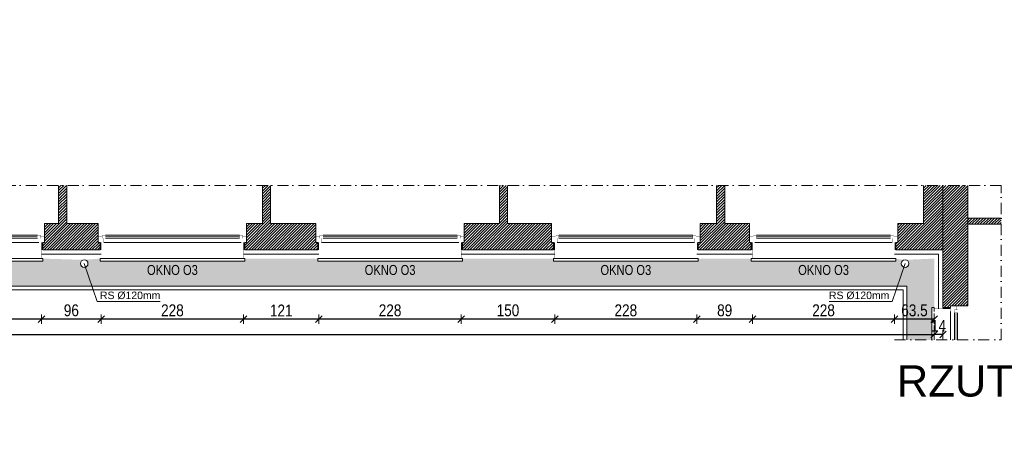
# Model space of a CAD drawing. Header units: millimetres. Extents: x 18880 to 99371, y -5529 to 27899.
# Tile 22 of 161: x 22789 to 24367, y 5982 to 6671. Entities that reach past the tile are written whole.
import ezdxf

# ---------------------------------------------------------------- set-up
doc = ezdxf.new("R2010")
doc.units = ezdxf.units.MM
doc.set_wipeout_variables(frame=1)
doc.linetypes.add('DASHED', pattern=[19.05, 12.7, -6.35])
doc.linetypes.add('Kropki i Kreski', pattern=[335.138881, 176.388884, -88.194442, 0, -70.555556])
for name, color, linetype, lineweight in [('AA_HATCH', 251, 'Continuous', 0), ('AA_IZOLACJA', 251, 'Continuous', 0), ('AA_OPIS', 2, 'Continuous', 0), ('AA_WIDOK', 254, 'Continuous', 0), ('AP wymiary', 40, 'Continuous', 0), ('K_SCIANY', 90, 'Continuous', 20)]:
    doc.layers.add(name, color=color, linetype=linetype, lineweight=lineweight)
doc.layers.add('Okna ArchiCADa', color=7, linetype='Continuous')
doc.styles.add('1', font='ARIALN.TTF')
doc.styles.add('ARIAL', font='arial.ttf')
doc.linetypes.add('STYROPIAN', pattern='A,0.000141,[1,styropian.shx,S=1,R=0,X=0,Y=0],-14.102004', length=14.102145)
doc.dimstyles.new('1_50', dxfattribs={"dimscale": 10, "dimtxt": 1.9, "dimasz": 0.005, "dimexe": 0, "dimexo": 0, "dimgap": 0.45, "dimtad": 1, "dimdec": 4, "dimrnd": 0.5, "dimdsep": 46, "dimtxsty": '1', "dimblk1": 'DIM01', "dimblk2": 'DIM01', "dimsah": 1, "dimcen": 2, "dimdle": 25, "dimse1": 1, "dimse2": 1, "dimclrd": 1, "dimclrt": 2, "dimadec": 0, "dimazin": 0, "dimtfac": 0.66665, "dimtdec": 4, "dimtix": 1, "dimtmove": 0, "dimatfit": 3, "dimldrblk": 'DIM01', "dimfxl": 0, "dimtolj": 1, "dimtzin": 0, "dimarcsym": 0})
pattern_1 = [(45, (-97.541, 354.6473), (-2.24506403, 2.24506403), [])]

# ---------------------------------------------------------------- blocks, each defined once
blk = doc.blocks.new('O1 rozwierane 12_74')
at = {"layer": 'AA_WIDOK', "color": 4}
blk.add_lwpolyline([(1160, 260), (1160, 300), (-1160, 300), (-1160, 260)], dxfattribs=at)
at = {"layer": 'AA_WIDOK', "linetype": 'DASHED', "ltscale": 0.5}
blk.add_lwpolyline([(1160, 260), (-1160, 260)], dxfattribs=at)
at = {"layer": 'AA_WIDOK', "color": 4, "const_width": 3}
for points in [[(-1190, -90), (-1190, 0)], [(1190, 0), (1190, -90)]]:
    blk.add_lwpolyline(points, dxfattribs=at)
at = {"color": 4}
blk.add_wipeout([(-1075, -115), (-1075, -65), (-1100, -65), (-1100, 0), (1100, 0), (1100, -65), (1075, -65), (1075, -115)], dxfattribs=at).dxf.layer = 'AA_WIDOK'
at = {"layer": 'AA_IZOLACJA', "linetype": 'STYROPIAN', "ltscale": 0.2}
for points in [[(-1150, 120), (-1150, 0)], [(1150, 120), (1150, 0)]]:
    blk.add_lwpolyline(points, dxfattribs=at)
at = {"layer": 'AA_WIDOK', "const_width": 3}
for points in [[(-1140, 260), (-1140, 0)], [(1140, 260), (1140, 0)]]:
    blk.add_lwpolyline(points, dxfattribs=at)
at = {"layer": 'AA_WIDOK', "color": 4, "const_width": 3}
for points in [[(-1190, 0), (-1100, 0)], [(-1100, 0), (-1100, -65)], [(1100, -65), (1100, 0)], [(1100, 0), (1190, 0)], [(-1125, -90), (-1190, -90)], [(-1100, -65), (-1125, -65)], [(-1125, -65), (-1125, -90)], [(-1125, -65), (-1075, -65)], [(-1125, -115), (-1125, -65)], [(-1075, -115), (-1125, -115)], [(-1075, -65), (-1075, -115)], [(1075, -80), (-1075, -80)], [(1075, -90), (-1075, -90)], [(1075, -100), (-1075, -100)], [(1075, -115), (1075, -65)], [(1075, -65), (1125, -65)], [(1125, -115), (1075, -115)], [(1125, -65), (1100, -65)], [(1125, -90), (1125, -65)], [(1125, -65), (1125, -115)], [(1190, -90), (1125, -90)]]:
    blk.add_lwpolyline(points, dxfattribs=at)
at = {"layer": 'AA_WIDOK', "color": 4}
for points in [[(-1100, 0), (1100, 0)], [(1075, -65), (-1075, -65)], [(1075, -115), (-1075, -115)], [(1075, -115), (-1075, -115)]]:
    blk.add_lwpolyline(points, dxfattribs=at)
blk = doc.blocks.new('DIM01')
at = {"color": 2}
blk.add_line((-106, -106), (106, 106), dxfattribs=at)
blk.add_line((0, -150), (0, 150))
blk = doc.blocks.new('*D700')
at = {"layer": 'AP wymiary', "color": 1, "lineweight": -2, "transparency": 16777216}
for p, q in [((24254.9, 6167.3), (24254.8, 6167.3)), ((24268.9, 6167.3), (24254.9, 6167.3)), ((24269, 6167.3), (24269, 6167.3))]:
    blk.add_line(p, q, dxfattribs=at)
at = {"layer": 'Defpoints', "color": 0, "transparency": 16777216}
for p in [(24254.9, 6220.9), (24268.9, 6220.9), (24254.9, 6167.3)]:
    blk.add_point(p, dxfattribs=at)
at = {"layer": 'AP wymiary', "color": 1, "lineweight": -2, "transparency": 16777216, "xscale": 0.05, "yscale": 0.05, "zscale": 0.05}
blk.add_blockref('DIM01', (24254.9, 6167.3), dxfattribs=at)
at = {"layer": 'AP wymiary', "color": 1, "lineweight": -2, "transparency": 16777216, "xscale": 0.05, "yscale": 0.05, "zscale": 0.05, "rotation": 180}
blk.add_blockref('DIM01', (24268.9, 6167.3), dxfattribs=at)
at = {"layer": 'AP wymiary', "color": 2, "transparency": 16777216, "insert": (24261.9, 6181.3), "char_height": 19, "attachment_point": 5, "style": '1'}
blk.add_mtext('\\A1;14', dxfattribs=at)
blk = doc.blocks.new('*D701')
at = {"layer": 'AP wymiary', "color": 1, "lineweight": -2, "transparency": 16777216}
blk.add_line((24254.9, 6191.8), (24191.5, 6191.8), dxfattribs=at)
at = {"layer": 'Defpoints', "color": 0, "transparency": 16777216}
for p in [(24191.4, 6296), (24254.9, 6220.9), (24191.4, 6191.8)]:
    blk.add_point(p, dxfattribs=at)
at = {"layer": 'AP wymiary', "color": 1, "lineweight": -2, "transparency": 16777216, "xscale": 0.05, "yscale": 0.05, "zscale": 0.05, "rotation": 180}
blk.add_blockref('DIM01', (24191.4, 6191.8), dxfattribs=at)
at = {"layer": 'AP wymiary', "color": 1, "lineweight": -2, "transparency": 16777216, "xscale": 0.05, "yscale": 0.05, "zscale": 0.05}
blk.add_blockref('DIM01', (24254.9, 6191.8), dxfattribs=at)
at = {"layer": 'AP wymiary', "color": 2, "transparency": 16777216, "insert": (24223.2, 6206), "char_height": 19, "attachment_point": 5, "style": '1'}
blk.add_mtext('\\A1;63.5', dxfattribs=at)
blk = doc.blocks.new('*D702')
at = {"layer": 'AP wymiary', "color": 1, "lineweight": -2, "transparency": 16777216}
blk.add_line((24191.4, 6191.8), (23963.5, 6191.8), dxfattribs=at)
at = {"layer": 'Defpoints', "color": 0, "transparency": 16777216}
for p in [(23963.4, 6298.9), (24191.4, 6296), (23963.4, 6191.8)]:
    blk.add_point(p, dxfattribs=at)
at = {"layer": 'AP wymiary', "color": 1, "lineweight": -2, "transparency": 16777216, "xscale": 0.05, "yscale": 0.05, "zscale": 0.05, "rotation": 180}
blk.add_blockref('DIM01', (23963.4, 6191.8), dxfattribs=at)
at = {"layer": 'AP wymiary', "color": 1, "lineweight": -2, "transparency": 16777216, "xscale": 0.05, "yscale": 0.05, "zscale": 0.05}
blk.add_blockref('DIM01', (24191.4, 6191.8), dxfattribs=at)
at = {"layer": 'AP wymiary', "color": 2, "transparency": 16777216, "insert": (24077.4, 6206), "char_height": 19, "attachment_point": 5, "style": '1'}
blk.add_mtext('\\A1;228', dxfattribs=at)
blk = doc.blocks.new('*D703')
at = {"layer": 'AP wymiary', "color": 1, "lineweight": -2, "transparency": 16777216}
blk.add_line((23963.4, 6191.8), (23874.5, 6191.8), dxfattribs=at)
at = {"layer": 'Defpoints', "color": 0, "transparency": 16777216}
for p in [(23874.4, 6296), (23963.4, 6298.9), (23874.4, 6191.8)]:
    blk.add_point(p, dxfattribs=at)
at = {"layer": 'AP wymiary', "color": 1, "lineweight": -2, "transparency": 16777216, "xscale": 0.05, "yscale": 0.05, "zscale": 0.05, "rotation": 180}
blk.add_blockref('DIM01', (23874.4, 6191.8), dxfattribs=at)
at = {"layer": 'AP wymiary', "color": 1, "lineweight": -2, "transparency": 16777216, "xscale": 0.05, "yscale": 0.05, "zscale": 0.05}
blk.add_blockref('DIM01', (23963.4, 6191.8), dxfattribs=at)
at = {"layer": 'AP wymiary', "color": 2, "transparency": 16777216, "insert": (23918.9, 6206), "char_height": 19, "attachment_point": 5, "style": '1'}
blk.add_mtext('\\A1;89', dxfattribs=at)
blk = doc.blocks.new('*D704')
at = {"layer": 'AP wymiary', "color": 1, "lineweight": -2, "transparency": 16777216}
blk.add_line((23874.4, 6191.8), (23646.5, 6191.8), dxfattribs=at)
at = {"layer": 'Defpoints', "color": 0, "transparency": 16777216}
for p in [(23646.4, 6296), (23874.4, 6296), (23646.4, 6191.8)]:
    blk.add_point(p, dxfattribs=at)
at = {"layer": 'AP wymiary', "color": 1, "lineweight": -2, "transparency": 16777216, "xscale": 0.05, "yscale": 0.05, "zscale": 0.05, "rotation": 180}
blk.add_blockref('DIM01', (23646.4, 6191.8), dxfattribs=at)
at = {"layer": 'AP wymiary', "color": 1, "lineweight": -2, "transparency": 16777216, "xscale": 0.05, "yscale": 0.05, "zscale": 0.05}
blk.add_blockref('DIM01', (23874.4, 6191.8), dxfattribs=at)
at = {"layer": 'AP wymiary', "color": 2, "transparency": 16777216, "insert": (23760.4, 6206), "char_height": 19, "attachment_point": 5, "style": '1'}
blk.add_mtext('\\A1;228', dxfattribs=at)
blk = doc.blocks.new('*D705')
at = {"layer": 'AP wymiary', "color": 1, "lineweight": -2, "transparency": 16777216}
blk.add_line((23646.4, 6191.8), (23496.5, 6191.8), dxfattribs=at)
at = {"layer": 'Defpoints', "color": 0, "transparency": 16777216}
for p in [(23496.4, 6296), (23646.4, 6296), (23496.4, 6191.8)]:
    blk.add_point(p, dxfattribs=at)
at = {"layer": 'AP wymiary', "color": 1, "lineweight": -2, "transparency": 16777216, "xscale": 0.05, "yscale": 0.05, "zscale": 0.05, "rotation": 180}
blk.add_blockref('DIM01', (23496.4, 6191.8), dxfattribs=at)
at = {"layer": 'AP wymiary', "color": 1, "lineweight": -2, "transparency": 16777216, "xscale": 0.05, "yscale": 0.05, "zscale": 0.05}
blk.add_blockref('DIM01', (23646.4, 6191.8), dxfattribs=at)
at = {"layer": 'AP wymiary', "color": 2, "transparency": 16777216, "insert": (23571.4, 6206), "char_height": 19, "attachment_point": 5, "style": '1'}
blk.add_mtext('\\A1;150', dxfattribs=at)
blk = doc.blocks.new('*D706')
at = {"layer": 'AP wymiary', "color": 1, "lineweight": -2, "transparency": 16777216}
blk.add_line((23496.4, 6191.8), (23268.5, 6191.8), dxfattribs=at)
at = {"layer": 'Defpoints', "color": 0, "transparency": 16777216}
for p in [(23268.4, 6297.3), (23496.4, 6296), (23268.4, 6191.8)]:
    blk.add_point(p, dxfattribs=at)
at = {"layer": 'AP wymiary', "color": 1, "lineweight": -2, "transparency": 16777216, "xscale": 0.05, "yscale": 0.05, "zscale": 0.05, "rotation": 180}
blk.add_blockref('DIM01', (23268.4, 6191.8), dxfattribs=at)
at = {"layer": 'AP wymiary', "color": 1, "lineweight": -2, "transparency": 16777216, "xscale": 0.05, "yscale": 0.05, "zscale": 0.05}
blk.add_blockref('DIM01', (23496.4, 6191.8), dxfattribs=at)
at = {"layer": 'AP wymiary', "color": 2, "transparency": 16777216, "insert": (23382.4, 6206), "char_height": 19, "attachment_point": 5, "style": '1'}
blk.add_mtext('\\A1;228', dxfattribs=at)
blk = doc.blocks.new('*D707')
at = {"layer": 'AP wymiary', "color": 1, "lineweight": -2, "transparency": 16777216}
blk.add_line((23268.4, 6191.8), (23147.5, 6191.8), dxfattribs=at)
at = {"layer": 'Defpoints', "color": 0, "transparency": 16777216}
for p in [(23147.4, 6298.4), (23268.4, 6297.3), (23147.4, 6191.8)]:
    blk.add_point(p, dxfattribs=at)
at = {"layer": 'AP wymiary', "color": 1, "lineweight": -2, "transparency": 16777216, "xscale": 0.05, "yscale": 0.05, "zscale": 0.05, "rotation": 180}
blk.add_blockref('DIM01', (23147.4, 6191.8), dxfattribs=at)
at = {"layer": 'AP wymiary', "color": 1, "lineweight": -2, "transparency": 16777216, "xscale": 0.05, "yscale": 0.05, "zscale": 0.05}
blk.add_blockref('DIM01', (23268.4, 6191.8), dxfattribs=at)
at = {"layer": 'AP wymiary', "color": 2, "transparency": 16777216, "insert": (23207.9, 6205.8), "char_height": 19, "attachment_point": 5, "style": '1'}
blk.add_mtext('\\A1;121', dxfattribs=at)
blk = doc.blocks.new('*D708')
at = {"layer": 'AP wymiary', "color": 1, "lineweight": -2, "transparency": 16777216}
blk.add_line((23147.4, 6191.8), (22919.5, 6191.8), dxfattribs=at)
at = {"layer": 'Defpoints', "color": 0, "transparency": 16777216}
for p in [(22919.4, 6292.8), (23147.4, 6298.4), (22919.4, 6191.8)]:
    blk.add_point(p, dxfattribs=at)
at = {"layer": 'AP wymiary', "color": 1, "lineweight": -2, "transparency": 16777216, "xscale": 0.05, "yscale": 0.05, "zscale": 0.05, "rotation": 180}
blk.add_blockref('DIM01', (22919.4, 6191.8), dxfattribs=at)
at = {"layer": 'AP wymiary', "color": 1, "lineweight": -2, "transparency": 16777216, "xscale": 0.05, "yscale": 0.05, "zscale": 0.05}
blk.add_blockref('DIM01', (23147.4, 6191.8), dxfattribs=at)
at = {"layer": 'AP wymiary', "color": 2, "transparency": 16777216, "insert": (23033.4, 6206), "char_height": 19, "attachment_point": 5, "style": '1'}
blk.add_mtext('\\A1;228', dxfattribs=at)
blk = doc.blocks.new('*D709')
at = {"layer": 'AP wymiary', "color": 1, "lineweight": -2, "transparency": 16777216}
blk.add_line((22919.4, 6191.8), (22823.5, 6191.8), dxfattribs=at)
at = {"layer": 'Defpoints', "color": 0, "transparency": 16777216}
for p in [(22823.4, 6294.1), (22919.4, 6292.8), (22823.4, 6191.8)]:
    blk.add_point(p, dxfattribs=at)
at = {"layer": 'AP wymiary', "color": 1, "lineweight": -2, "transparency": 16777216, "xscale": 0.05, "yscale": 0.05, "zscale": 0.05, "rotation": 180}
blk.add_blockref('DIM01', (22823.4, 6191.8), dxfattribs=at)
at = {"layer": 'AP wymiary', "color": 1, "lineweight": -2, "transparency": 16777216, "xscale": 0.05, "yscale": 0.05, "zscale": 0.05}
blk.add_blockref('DIM01', (22919.4, 6191.8), dxfattribs=at)
at = {"layer": 'AP wymiary', "color": 2, "transparency": 16777216, "insert": (22871.4, 6206), "char_height": 19, "attachment_point": 5, "style": '1'}
blk.add_mtext('\\A1;96', dxfattribs=at)
blk = doc.blocks.new('*D710')
at = {"layer": 'AP wymiary', "color": 1, "lineweight": -2, "transparency": 16777216}
blk.add_line((22823.4, 6191.8), (22595.5, 6191.8), dxfattribs=at)
at = {"layer": 'Defpoints', "color": 0, "transparency": 16777216}
for p in [(22595.4, 6293.7), (22823.4, 6294.1), (22595.4, 6191.8)]:
    blk.add_point(p, dxfattribs=at)
at = {"layer": 'AP wymiary', "color": 1, "lineweight": -2, "transparency": 16777216, "xscale": 0.05, "yscale": 0.05, "zscale": 0.05, "rotation": 180}
blk.add_blockref('DIM01', (22595.4, 6191.8), dxfattribs=at)
at = {"layer": 'AP wymiary', "color": 1, "lineweight": -2, "transparency": 16777216, "xscale": 0.05, "yscale": 0.05, "zscale": 0.05}
blk.add_blockref('DIM01', (22823.4, 6191.8), dxfattribs=at)
at = {"layer": 'AP wymiary', "color": 2, "transparency": 16777216, "insert": (22709.4, 6206), "char_height": 19, "attachment_point": 5, "style": '1'}
blk.add_mtext('\\A1;228', dxfattribs=at)
blk = doc.blocks.new('*D729')
at = {"layer": 'AP wymiary', "color": 1, "lineweight": -2, "transparency": 16777216}
blk.add_line((19281, 6167.3), (24254.9, 6167.3), dxfattribs=at)
at = {"layer": 'Defpoints', "color": 0, "transparency": 16777216}
for p in [(24254.9, 6217.7), (19280.9, 6171.2), (24254.9, 6167.3)]:
    blk.add_point(p, dxfattribs=at)
at = {"layer": 'AP wymiary', "color": 1, "lineweight": -2, "transparency": 16777216, "xscale": 0.05, "yscale": 0.05, "zscale": 0.05, "rotation": 180}
blk.add_blockref('DIM01', (19280.9, 6167.3), dxfattribs=at)
at = {"layer": 'AP wymiary', "color": 1, "lineweight": -2, "transparency": 16777216, "xscale": 0.05, "yscale": 0.05, "zscale": 0.05}
blk.add_blockref('DIM01', (24254.9, 6167.3), dxfattribs=at)
at = {"layer": 'AP wymiary', "color": 2, "transparency": 16777216, "insert": (21767.9, 6181.5), "char_height": 19, "attachment_point": 5, "style": '1'}
blk.add_mtext('\\A1;4974', dxfattribs=at)

msp = doc.modelspace()

# ---------------------------------------------------------------- hatches: boundary and pattern name
at = {"layer": 'AA_HATCH'}
h = msp.add_hatch(dxfattribs=at)
h.set_pattern_fill('ANSI31', color=256)
h.set_pattern_definition(pattern_1)
h.paths.add_polyline_path([(19266.93442, 6214.95839), (19266.93442, 6223.95839), (19254.93442, 6223.95839), (19254.93442, 6220.95839), (19245.93442, 6220.95839), (19238.93442, 6220.95839), (19238.93442, 6214.95839), (19160.57867, 6214.95839), (19160.57867, 6184.95839), (19238.93442, 6184.95839), (19238.93442, 6162.95839), (19245.93442, 6162.95839), (19254.93442, 6162.95839), (19254.93442, 6159.95839), (19266.93442, 6159.95839), (19266.93442, 6184.95839)])
h.paths.add_polyline_path([(19266.93442, 6602.95839), (19266.93442, 6608.95839), (19255.43442, 6608.95839), (19238.93442, 6608.95839), (19160.57867, 6608.95839), (19160.57867, 6592.95839), (19238.93442, 6592.95839), (19238.93442, 6300.95839), (19245.93442, 6300.95839), (19254.93442, 6300.95839), (19254.93442, 6302.95839), (19266.93442, 6302.95839), (19306.69925, 6302.95839), (19306.69925, 6344.95839), (19266.93442, 6344.95839), (19266.93442, 6583.95839), (19266.93442, 6595.95839)])
h.paths.add_polyline_path([(19602.93442, 6671.49702), (19560.93442, 6671.49702), (19560.93442, 6302.95839), (19614.93442, 6302.95839), (19614.93442, 6314.95839), (19611.93442, 6314.95839), (19611.93442, 6323.95839), (19611.93442, 6344.95839), (19602.93442, 6344.95839)])
h.paths.add_polyline_path([(20052.43442, 6344.95839), (20015.93442, 6344.95839), (20015.93442, 6406.09797), (19985.93442, 6406.09797), (19985.93442, 6344.95839), (19934.93442, 6344.95839), (19934.93442, 6323.95839), (19934.93442, 6314.95839), (19931.93442, 6314.95839), (19931.93442, 6302.95839), (20055.43442, 6302.95839), (20055.43442, 6314.95839), (20052.43442, 6314.95839), (20052.43442, 6323.95839)])
h.paths.add_polyline_path([(20378.93442, 6344.95839), (20330.93442, 6344.95839), (20330.93442, 6406.09797), (20317.93442, 6406.09797), (20317.93442, 6344.95839), (20290.43442, 6344.95839), (20290.43442, 6323.95839), (20290.43442, 6314.95839), (20287.43442, 6314.95839), (20287.43442, 6302.95839), (20381.93442, 6302.95839), (20381.93442, 6314.95839), (20378.93442, 6314.95839), (20378.93442, 6323.95839)])
h.paths.add_polyline_path([(20740.93442, 6344.95839), (20732.93442, 6344.95839), (20732.93442, 6406.09797), (20719.93442, 6406.09797), (20719.93442, 6344.95839), (20701.93442, 6344.95839), (20701.93442, 6323.95839), (20701.93442, 6314.95839), (20698.93442, 6314.95839), (20698.93442, 6302.95839), (20743.93442, 6302.95839), (20743.93442, 6314.95839), (20740.93442, 6314.95839), (20740.93442, 6323.95839)])
h.paths.add_polyline_path([(21154.93442, 6323.95839), (21154.93442, 6344.95839), (21138.93442, 6344.95839), (21138.93442, 6406.09797), (21125.93442, 6406.09797), (21125.93442, 6344.95839), (21063.93442, 6344.95839), (21063.93442, 6323.95839), (21063.93442, 6314.95839), (21060.93442, 6314.95839), (21060.93442, 6302.95839), (21157.93442, 6302.95839), (21157.93442, 6314.95839), (21154.93442, 6314.95839)])
h.paths.add_polyline_path([(21713.93442, 6314.95839), (21710.93442, 6314.95839), (21710.93442, 6323.95839), (21710.93442, 6344.95839), (21563.93442, 6344.95839), (21563.93442, 6406.09797), (21536.93442, 6406.09797), (21536.93442, 6344.95839), (21477.93442, 6344.95839), (21477.93442, 6323.95839), (21477.93442, 6314.95839), (21474.93442, 6314.95839), (21474.93442, 6302.95839), (21713.93442, 6302.95839)])
h.paths.add_polyline_path([(22182.93442, 6323.95839), (22182.93442, 6344.95839), (22126.93442, 6344.95839), (22126.93442, 6406.09797), (22113.93442, 6406.09797), (22113.93442, 6344.95839), (22094.93442, 6344.95839), (22094.93442, 6323.95839), (22094.93442, 6314.95839), (22091.93442, 6314.95839), (22091.93442, 6302.95839), (22185.93442, 6302.95839), (22185.93442, 6314.95839), (22182.93442, 6314.95839)])
h.paths.add_polyline_path([(22590.43442, 6323.95839), (22590.43442, 6344.95839), (22532.93442, 6344.95839), (22532.93442, 6406.09797), (22519.93442, 6406.09797), (22519.93442, 6344.95839), (22505.93442, 6344.95839), (22505.93442, 6323.95839), (22505.93442, 6314.95839), (22502.93442, 6314.95839), (22502.93442, 6302.95839), (22593.43442, 6302.95839), (22593.43442, 6314.95839), (22590.43442, 6314.95839)])
h.paths.add_polyline_path([(22914.43442, 6344.95839), (22863.93442, 6344.95839), (22863.93442, 6406.09797), (22850.93442, 6406.09797), (22850.93442, 6344.95839), (22828.43442, 6344.95839), (22828.43442, 6323.95839), (22828.43442, 6314.95839), (22825.43442, 6314.95839), (22825.43442, 6302.95839), (22917.43442, 6302.95839), (22917.43442, 6314.95839), (22914.43442, 6314.95839), (22914.43442, 6323.95839)])
h.paths.add_polyline_path([(23263.43442, 6323.95839), (23263.43442, 6344.95839), (23190.93442, 6344.95839), (23190.93442, 6406.09797), (23177.93442, 6406.09797), (23177.93442, 6344.95839), (23152.43442, 6344.95839), (23152.43442, 6323.95839), (23152.43442, 6314.95839), (23149.43442, 6314.95839), (23149.43442, 6302.95839), (23266.43442, 6302.95839), (23266.43442, 6314.95839), (23263.43442, 6314.95839)])
h.paths.add_polyline_path([(23641.43442, 6323.95839), (23641.43442, 6344.95839), (23570.93442, 6344.95839), (23570.93442, 6406.09797), (23557.93442, 6406.09797), (23557.93442, 6344.95839), (23501.43442, 6344.95839), (23501.43442, 6323.95839), (23501.43442, 6314.95839), (23498.43442, 6314.95839), (23498.43442, 6302.95839), (23644.43442, 6302.95839), (23644.43442, 6314.95839), (23641.43442, 6314.95839)])
h = msp.add_hatch(dxfattribs=at)
h.set_pattern_fill('ANSI31', color=256)
h.set_pattern_definition(pattern_1)
h.paths.add_polyline_path([(24362.26796, 6353.95839), (24308.93442, 6353.95839), (24308.93442, 6343.95839), (24362.26796, 6343.95839)])
h.paths.add_polyline_path([(24308.93442, 6406.09797), (24268.93442, 6406.09797), (24268.93442, 6302.95839), (24268.93442, 6210.45839), (24280.93442, 6210.45839), (24280.93442, 6213.45839), (24289.93442, 6213.45839), (24308.93442, 6213.45839), (24308.93442, 6302.95839)])
h.paths.add_polyline_path([(24268.93442, 6406.09797), (24237.93442, 6406.09797), (24237.93442, 6344.95839), (24196.43442, 6344.95839), (24196.43442, 6323.95839), (24196.43442, 6314.95839), (24193.43442, 6314.95839), (24193.43442, 6302.95839), (24268.93442, 6302.95839)])
h.paths.add_polyline_path([(23958.43442, 6344.95839), (23918.93442, 6344.95839), (23918.93442, 6406.09797), (23905.93442, 6406.09797), (23905.93442, 6344.95839), (23879.43442, 6344.95839), (23879.43442, 6323.95839), (23879.43442, 6314.95839), (23876.43442, 6314.95839), (23876.43442, 6302.95839), (23961.43442, 6302.95839), (23961.43442, 6314.95839), (23958.43442, 6314.95839), (23958.43442, 6323.95839)])

# ---------------------------------------------------------------- linework, layer by layer
for points in [[(19833.42438, 6244.95839), (24210.93442, 6244.95839), (24210.93442, 6158.67273)], [(19834.90747, 6238.95839), (24204.93442, 6238.95839), (24204.93442, 6158.67273)]]:
    msp.add_lwpolyline(points, dxfattribs=at)
at = {"layer": 'AA_IZOLACJA', "linetype": 'STYROPIAN', "ltscale": 0.2}
msp.add_lwpolyline([(24268.93442, 6209.45839), (24280.93442, 6209.45839)], dxfattribs=at)
at = {"layer": 'AA_WIDOK', "color": 4}
for points in [[(24254.93442, 6210.45839), (24250.93442, 6210.45839), (24250.93442, 6158.67273)], [(24280.93442, 6158.67273), (24280.93442, 6204.45839)], [(24287.43442, 6201.95839), (24287.43442, 6158.67273)], [(24292.43442, 6201.95839), (24292.43442, 6158.67273)], [(24292.43442, 6201.95839), (24292.43442, 6158.67273)]]:
    msp.add_lwpolyline(points, dxfattribs=at)
at = {"layer": 'AA_WIDOK', "const_width": 0.3}
msp.add_lwpolyline([(24254.93442, 6208.45839), (24280.93442, 6208.45839)], dxfattribs=at)
at = {"layer": 'AA_WIDOK', "linetype": 'DASHED', "ltscale": 0.5}
msp.add_lwpolyline([(24254.93442, 6210.45839), (24254.93442, 6158.67273)], dxfattribs=at)
at = {"layer": 'AA_WIDOK', "color": 4, "const_width": 0.3}
for points in [[(24280.93442, 6204.45839), (24280.93442, 6213.45839)], [(24280.93442, 6213.45839), (24289.93442, 6213.45839)], [(24287.43442, 6204.45839), (24280.93442, 6204.45839)], [(24289.93442, 6206.95839), (24287.43442, 6206.95839)], [(24287.43442, 6206.95839), (24287.43442, 6204.45839)], [(24287.43442, 6201.95839), (24287.43442, 6206.95839)], [(24287.43442, 6206.95839), (24292.43442, 6206.95839)], [(24289.93442, 6213.45839), (24289.93442, 6206.95839)], [(24292.43442, 6206.95839), (24292.43442, 6201.95839)], [(24292.43442, 6201.95839), (24287.43442, 6201.95839)], [(24288.93442, 6201.95839), (24288.93442, 6158.67273)], [(24289.93442, 6201.95839), (24289.93442, 6158.67273)], [(24290.93442, 6201.95839), (24290.93442, 6158.67273)]]:
    msp.add_lwpolyline(points, dxfattribs=at)
at = {"layer": 'AA_WIDOK', "color": 4}
msp.add_circle((22892.07079, 6280.95839), 6, dxfattribs=at)
at = {"layer": 'K_SCIANY'}
for points in [[(22850.93442, 6406.09797), (22850.93442, 6344.95839), (22828.43442, 6344.95839), (22828.43442, 6323.95839), (22828.43442, 6314.95839), (22825.43442, 6314.95839), (22825.43442, 6302.95839), (22917.43442, 6302.95839), (22917.43442, 6314.95839), (22914.43442, 6314.95839), (22914.43442, 6323.95839), (22914.43442, 6344.95839), (22863.93442, 6344.95839), (22863.93442, 6406.09797)], [(23177.93442, 6406.09797), (23177.93442, 6344.95839), (23152.43442, 6344.95839), (23152.43442, 6323.95839), (23152.43442, 6314.95839), (23149.43442, 6314.95839), (23149.43442, 6302.95839), (23266.43442, 6302.95839), (23266.43442, 6314.95839), (23263.43442, 6314.95839), (23263.43442, 6323.95839), (23263.43442, 6344.95839), (23190.93442, 6344.95839), (23190.93442, 6406.09797)], [(23557.93442, 6406.09797), (23557.93442, 6344.95839), (23501.43442, 6344.95839), (23501.43442, 6323.95839), (23501.43442, 6314.95839), (23498.43442, 6314.95839), (23498.43442, 6302.95839), (23644.43442, 6302.95839), (23644.43442, 6314.95839), (23641.43442, 6314.95839), (23641.43442, 6323.95839), (23641.43442, 6344.95839), (23570.93442, 6344.95839), (23570.93442, 6406.09797)], [(23905.93442, 6406.09797), (23905.93442, 6344.95839), (23879.43442, 6344.95839), (23879.43442, 6323.95839), (23879.43442, 6314.95839), (23876.43442, 6314.95839), (23876.43442, 6302.95839), (23961.43442, 6302.95839), (23961.43442, 6314.95839), (23958.43442, 6314.95839), (23958.43442, 6323.95839), (23958.43442, 6344.95839), (23918.93442, 6344.95839), (23918.93442, 6406.09797)], [(24237.93442, 6406.09797), (24237.93442, 6344.95839), (24196.43442, 6344.95839), (24196.43442, 6323.95839), (24196.43442, 6314.95839), (24193.43442, 6314.95839), (24193.43442, 6302.95839), (24268.93442, 6302.95839)], [(24268.93442, 6302.95839), (24268.93442, 6406.09797)], [(24308.93442, 6302.95839), (24308.93442, 6406.09797)], [(24362.26796, 6353.95839), (24308.93442, 6353.95839)], [(24308.93442, 6343.95839), (24362.26796, 6343.95839)], [(24268.93442, 6302.95839), (24268.93442, 6210.45839), (24280.93442, 6210.45839), (24280.93442, 6213.45839), (24289.93442, 6213.45839), (24308.93442, 6213.45839), (24308.93442, 6302.95839)]]:
    msp.add_lwpolyline(points, dxfattribs=at)

# ---------------------------------------------------------------- texts
at = {"layer": 'AA_OPIS', "style": 'ARIAL'}
for s, insert, char_height, width, attachment_point in [('RS %%C120mm', (22917.22315, 6236.11025), 12, 1647.7118816, 1), ('RS %%C120mm', (24182.94885, 6236.11025), 12, 1647.7118816, 3), ('\\A1;\\pxql;{\\fArial|b0|i0|c238|p38;RZUT}', (24194.86876, 6118.04342), 50, 5325.4238542, 1)]:
    msp.add_mtext(s, dxfattribs=dict(at, insert=insert, char_height=char_height, width=width, attachment_point=attachment_point))

# ---------------------------------------------------------------- dimensions: what is measured, and where the dimension line sits
at = {"layer": 'AP wymiary'}
for p1, p2, picture, middle in [((24268.93442, 6220.86567), (24254.93442, 6220.86567), '*D700', (24261.93442, 6181.31923)), ((19280.93442, 6171.15293), (24254.93442, 6217.73211), '*D729', (21767.93442, 6181.48124))]:
    dim = msp.add_linear_dim(base=(24254.93442, 6167.28035), p1=p1, p2=p2, dimstyle='1_50', dxfattribs=at)
    dim.commit()
    dim.dimension.update_dxf_attribs({"geometry": picture, "text_midpoint": middle})

# ---------------------------------------------------------------- next in the draw order: block references
at = {"layer": 'Okna ArchiCADa', "linetype": 'Continuous', "xscale": 0.1, "yscale": 0.1, "zscale": 0.1, "rotation": 180}
for p in [(22709.43442, 6314.95839), (23033.43442, 6314.95839), (23382.43442, 6314.95839), (23760.43442, 6314.95839), (24077.43442, 6314.95839)]:
    msp.add_blockref('O1 rozwierane 12_74', p, dxfattribs=at)

# ---------------------------------------------------------------- next in the draw order: hatches: boundary and pattern name
at = {"layer": 'AA_HATCH'}
h = msp.add_hatch(dxfattribs=at)
h.set_pattern_fill('AR-CONC', color=256, scale=0.1)
h.set_pattern_definition([(50, (-97.541, 354.647), (18.218467, -1.593909), [1.905, -20.955]), (355, (-97.541, 354.647), (-3.524342, 19.105685), [1.524, -16.764058]), (100.451445, (-96.023, 354.514), (14.694125, 17.511775), [1.619001, -17.809024]), (46.1842, (-97.54, 359.727), (27.107904, -4.204233), [2.8575, -31.4325]), (96.63556, (-95.282, 359.377), (23.740413, 24.742612), [2.428502, -26.71356]), (351.18415, (-97.54, 359.727), (23.740413, 24.742612), [2.285997, -25.145973]), (21, (-95.001, 358.457), (15.161439, -10.22652), [1.905, -20.955]), (326, (-95.001, 358.457), (6.180203, 18.418797), [1.524, -16.764]), (71.451445, (-93.738, 357.605), (21.341642, 8.192277), [1.619001, -17.808994]), (37.5, (-97.541, 354.647), (0.3088603, 8.4555039), [0, -16.5608, 0, -17.018, 0, -16.8275]), (7.5, (-97.541, 354.647), (6.6819663, 10.0180575), [0, -9.7028, 0, -16.1798, 0, -6.4135]), (327.5, (-103.205, 354.647), (13.5590595, -0.5728744), [0, -6.35, 0, -19.812, 0, -26.289]), (317.5, (-105.745, 354.647), (14.812918, 2.542649), [0, -8.255, 0, -13.1572, 0, -18.669])])
h.paths.add_polyline_path([(20346.12068, 6275.27324, -0.5130675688), (20338.2026, 6280.95839, -0.4142135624), (20344.2026, 6286.95839), (20287.43442, 6288.89033), (20287.43442, 6284.95839), (20055.43442, 6284.95839), (20055.43442, 6288.95839), (19931.93442, 6288.95839), (19931.93442, 6284.95839), (19828.90365, 6284.95839, 0.0563298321), (19833.42438, 6244.95839), (20356.34842, 6244.95839)])
h.paths.add_polyline_path([(21606.4693, 6275.27324, -0.5130675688), (21598.55122, 6280.95839, -0.4142135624), (21604.55122, 6286.95839), (21474.93442, 6288.928), (21474.93442, 6284.95839), (21157.93442, 6284.95839), (21157.93442, 6288.95839), (21060.93442, 6288.95839), (21060.93442, 6284.95839), (20743.93442, 6284.95839), (20743.93442, 6288.95839), (20698.93442, 6288.95839), (20698.93442, 6284.95839), (20381.93442, 6284.95839), (20381.93442, 6288.95839), (20344.2026, 6286.95839, -0.4142135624), (20350.2026, 6280.95839, -0.3218180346), (20346.12068, 6275.27324), (20356.34842, 6244.95839), (21616.69704, 6244.95839)])
h.paths.add_polyline_path([(22893.98886, 6275.27324, -0.5130675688), (22886.07079, 6280.95839, -0.4142135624), (22892.07079, 6286.95839), (22825.43442, 6288.90011), (22825.43442, 6284.95839), (22593.43442, 6284.95839), (22593.43442, 6288.95839), (22502.93442, 6288.95839), (22502.93442, 6284.95839), (22185.93442, 6284.95839), (22185.93442, 6288.95839), (22091.93442, 6288.95839), (22091.93442, 6284.95839), (21713.93442, 6284.95839), (21713.93442, 6288.95839), (21604.55122, 6286.95839, -0.4142135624), (21610.55122, 6280.95839, -0.3218180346), (21606.4693, 6275.27324), (21616.69704, 6244.95839), (22904.2166, 6244.95839)])
h.paths.add_polyline_path([(24206.18314, 6275.27324, -0.3218180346), (24202.10121, 6280.95839, -0.4142135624), (24208.10121, 6286.95839), (24193.43442, 6288.71839), (24193.43442, 6284.95839), (23961.43442, 6284.95839), (23961.43442, 6288.95839), (23876.43442, 6288.95839), (23876.43442, 6284.95839), (23644.43442, 6284.95839), (23644.43442, 6288.95839), (23498.43442, 6288.95839), (23498.43442, 6284.95839), (23266.43442, 6284.95839), (23266.43442, 6288.95839), (23149.43442, 6288.95839), (23149.43442, 6284.95839), (22917.43442, 6284.95839), (22917.43442, 6288.95839), (22892.07079, 6286.95839, -0.4142135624), (22898.07079, 6280.95839, -0.3218180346), (22893.98886, 6275.27324), (22904.2166, 6244.95839), (24195.9554, 6244.95839)])
h.paths.add_polyline_path([(24254.93442, 6288.95839), (24208.10121, 6286.95839, -0.4142135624), (24214.10121, 6280.95839, -0.5130675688), (24206.18314, 6275.27324), (24195.9554, 6244.95839), (24210.93442, 6244.95839), (24210.93442, 6158.67273), (24250.93442, 6158.67273), (24250.93442, 6210.45839), (24254.93442, 6210.45839)])
h.paths.add_polyline_path([(20126.66825, 6253.72632), (20216.1482, 6253.72632), (20216.1482, 6286.69767), (20126.66825, 6286.69767)], flags=24)
h.paths.add_polyline_path([(21271.73374, 6249.72632), (21361.21368, 6249.72632), (21361.21368, 6282.69767), (21271.73374, 6282.69767)], flags=24)
h.paths.add_polyline_path([(20857.73374, 6249.72632), (20947.21368, 6249.72632), (20947.21368, 6282.69767), (20857.73374, 6282.69767)], flags=24)
h.paths.add_polyline_path([(20495.73374, 6249.72632), (20585.21368, 6249.72632), (20585.21368, 6282.69767), (20495.73374, 6282.69767)], flags=24)
h.paths.add_polyline_path([(22299.73374, 6249.72632), (22389.21368, 6249.72632), (22389.21368, 6282.69767), (22299.73374, 6282.69767)], flags=24)
h.paths.add_polyline_path([(21859.40372, 6253.72632), (21948.88367, 6253.72632), (21948.88367, 6286.69767), (21859.40372, 6286.69767)], flags=24)
h.paths.add_polyline_path([(22664.66825, 6253.72632), (22754.1482, 6253.72632), (22754.1482, 6286.69767), (22664.66825, 6286.69767)], flags=24)
h.paths.add_polyline_path([(24032.66825, 6253.72632), (24122.1482, 6253.72632), (24122.1482, 6286.69767), (24032.66825, 6286.69767)], flags=24)
h.paths.add_polyline_path([(23715.66825, 6253.72632), (23805.1482, 6253.72632), (23805.1482, 6286.69767), (23715.66825, 6286.69767)], flags=24)
h.paths.add_polyline_path([(23337.66825, 6253.72632), (23427.1482, 6253.72632), (23427.1482, 6286.69767), (23337.66825, 6286.69767)], flags=24)
h.paths.add_polyline_path([(22988.66825, 6253.72632), (23078.1482, 6253.72632), (23078.1482, 6286.69767), (22988.66825, 6286.69767)], flags=24)

# ---------------------------------------------------------------- next in the draw order: linework, layer by layer
at = {"layer": 'AA_IZOLACJA', "linetype": 'STYROPIAN', "ltscale": 1.4}
for points in [[(22823.43442, 6295.95839), (22919.43442, 6295.95839)], [(23147.43442, 6295.95839), (23268.43442, 6295.95839)], [(23496.43442, 6295.95839), (23646.43442, 6295.95839)], [(23874.43442, 6295.95839), (23963.43442, 6295.95839)], [(24191.43442, 6295.95839), (24261.93442, 6295.95839), (24261.93442, 6208.45839)]]:
    msp.add_lwpolyline(points, dxfattribs=at)
at = {"layer": 'AA_OPIS', "linetype": 'Kropki i Kreski', "ltscale": 0.1}
msp.add_lwpolyline([(24190.92911, 6158.67273), (24362.26796, 6158.67273), (24362.26796, 6406.09797), (19678.74055, 6406.09797), (19678.74055, 6671.49702), (19160.57867, 6671.49702), (19160.57867, 5981.99764), (19331.53444, 5981.99764)], dxfattribs=at)
at = {"layer": 'AA_OPIS', "linetype": 'Continuous'}
for points in [[(22892.07079, 6280.95839), (22912.55625, 6220.23977), (23013.5575, 6220.23977)], [(24208.10121, 6280.95839), (24187.61575, 6220.23977), (24086.6145, 6220.23977)]]:
    msp.add_lwpolyline(points, dxfattribs=at)
at = {"layer": 'AA_WIDOK', "const_width": 0.3}
for points in [[(22823.43442, 6288.95839), (22919.43442, 6288.95839)], [(23147.43442, 6288.95839), (23268.43442, 6288.95839)], [(23496.43442, 6288.95839), (23646.43442, 6288.95839)], [(23874.43442, 6288.95839), (23963.43442, 6288.95839)], [(24191.43442, 6288.95839), (24254.93442, 6288.95839), (24254.93442, 6208.45839)]]:
    msp.add_lwpolyline(points, dxfattribs=at)
at = {"layer": 'AA_WIDOK', "color": 4}
msp.add_circle((24208.10121, 6280.95839), 6, dxfattribs=at)

# ---------------------------------------------------------------- next in the draw order: texts
at = {"layer": 'AA_OPIS', "char_height": 16, "width": 300, "attachment_point": 2, "style": 'ARIAL'}
for insert in [(23033.43442, 6278.74678), (23382.43442, 6278.74678), (23760.43442, 6278.74678), (24077.43442, 6278.74678)]:
    msp.add_mtext('{\\W0.8;OKNO O3}', dxfattribs=dict(at, insert=insert))

# ---------------------------------------------------------------- next in the draw order: dimensions: what is measured, and where the dimension line sits
at = {"layer": 'AP wymiary'}
for base, p1, p2, picture, middle in [((22595.43442, 6191.7584), (22823.43442, 6294.13562), (22595.43442, 6293.66492), '*D710', (22709.43442, 6205.95929)), ((22823.43442, 6191.7584), (22919.43442, 6292.77365), (22823.43442, 6294.13562), '*D709', (22871.43442, 6205.95929)), ((22919.43442, 6191.7584), (23147.43442, 6298.39918), (22919.43442, 6292.77365), '*D708', (23033.43442, 6205.95929)), ((23147.43442, 6191.7584), (23268.43442, 6297.31308), (23147.43442, 6298.39918), '*D707', (23207.93442, 6205.79728)), ((23268.43442, 6191.7584), (23496.43442, 6295.95839), (23268.43442, 6297.31308), '*D706', (23382.43442, 6205.95929)), ((23496.43442, 6191.7584), (23646.43442, 6295.95839), (23496.43442, 6295.95839), '*D705', (23571.43442, 6205.95929)), ((23646.43442, 6191.7584), (23874.43442, 6295.95839), (23646.43442, 6295.95839), '*D704', (23760.43442, 6205.95929)), ((23874.43442, 6191.7584), (23963.43442, 6298.87868), (23874.43442, 6295.95839), '*D703', (23918.93442, 6205.95929)), ((23963.43442, 6191.7584), (24191.43442, 6295.95839), (23963.43442, 6298.87868), '*D702', (24077.43442, 6205.95929)), ((24191.43442, 6191.7584), (24254.93442, 6220.86567), (24191.43442, 6295.95839), '*D701', (24223.18442, 6205.95929))]:
    dim = msp.add_linear_dim(base=base, p1=p1, p2=p2, dimstyle='1_50', override={"dimtmove": 1}, dxfattribs=at)
    dim.commit()
    dim.dimension.update_dxf_attribs({"geometry": picture, "text_midpoint": middle})

doc.saveas('drawing.dxf')
